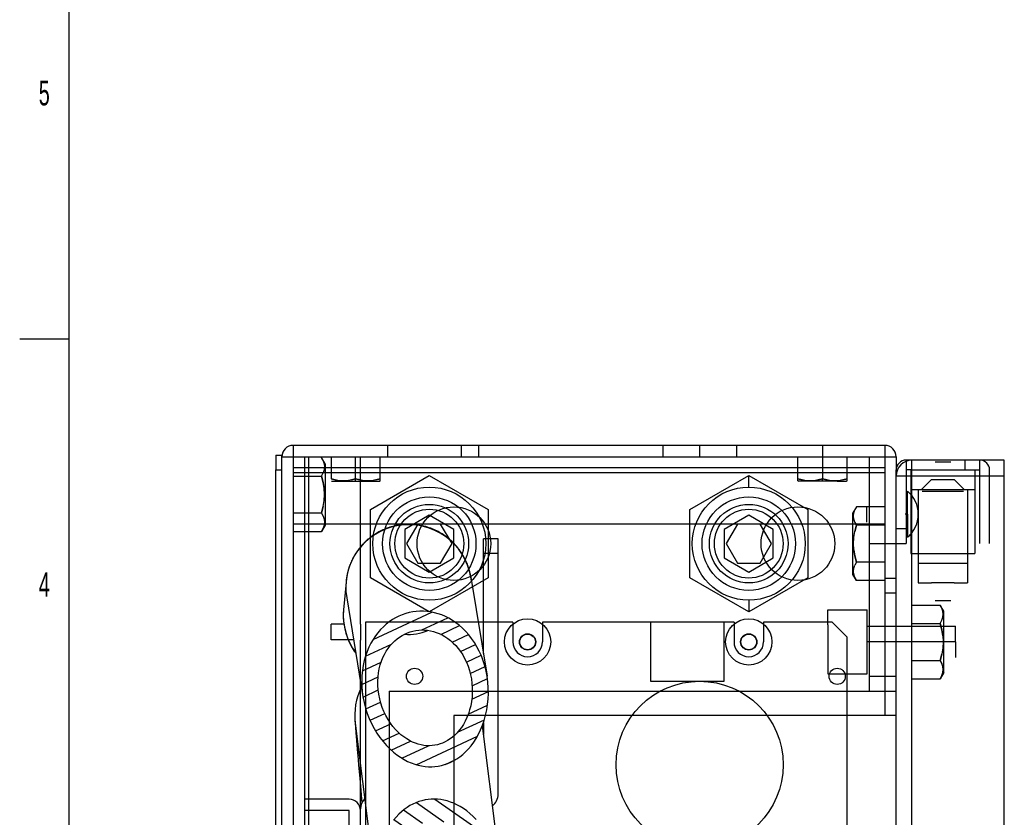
# Model space of a CAD drawing. Header units: millimetres. Extents: x 0 to 4195, y 0 to 2965.
# Tile 2 of 27: x 100 to 601, y 807 to 1212. Entities that reach past the tile are written whole.
import ezdxf

# ---------------------------------------------------------------- set-up
doc = ezdxf.new("R2010")
doc.units = ezdxf.units.MM
doc.header["$LTSCALE"] = 231.275
doc.layers.get('0').update_dxf_attribs({"linetype": 'CONTINUOUS'})
doc.layers.add('7_ALL_FEATURES', color=7, linetype='CONTINUOUS')
doc.layers.add('ALL_AXIS', color=7, linetype='CONTINUOUS')
doc.styles.add('TEXTSTYLE_2', font='txt', dxfattribs={"width": 0.6})

msp = doc.modelspace()

# ---------------------------------------------------------------- hatches: boundary and pattern name
at = {"linetype": 'Continuous'}
h = msp.add_hatch(dxfattribs=at)
h.set_pattern_fill('DEFAULT__6', color=2, scale=6.094037, angle=205, style=0, pattern_type=0)
h.set_pattern_definition([(205, (0, 0), (2.57545, -5.523073), [])])
edge = h.paths.add_edge_path()
edge.add_spline(control_points=[(299.9476, 911.0514), (300.5494, 911.1507), (301.7583, 911.3086), (303.5917, 911.424), (305.4329, 911.4163), (307.2875, 911.2845), (309.144, 911.0272), (311.0018, 910.6428), (312.858, 910.1286), (314.7015, 909.4848), (316.5354, 908.7065), (318.3466, 907.7948), (320.1343, 906.7454), (321.8897, 905.5574), (323.604, 904.2313), (325.2735, 902.7625), (326.8846, 901.156), (328.4341, 899.4063), (329.9072, 897.5211), (331.299, 895.4971), (332.5951, 893.3442), (333.7885, 891.0628), (334.867, 888.6633), (335.822, 886.1517), (336.6419, 883.5436), (337.319, 880.8497), (337.8457, 878.0844), (338.2145, 875.27), (338.4214, 872.433), (338.4659, 869.5809), (338.3467, 866.7302), (338.0651, 863.9078), (337.6265, 861.1404), (337.0363, 858.4403), (336.3041, 855.8334), (335.4424, 853.34), (334.4636, 850.9738), (333.3809, 848.7454), (332.2064, 846.6611), (330.9558, 844.7298), (329.6375, 842.948), (328.267, 841.3214), (326.8482, 839.8411), (325.3938, 838.5085), (323.9076, 837.3163), (322.393, 836.259), (320.86, 835.3353), (319.3033, 834.5359), (317.7288, 833.8594), (316.1391, 833.3023), (314.5273, 832.8602), (313.4425, 832.6422), (312.8971, 832.5523)], knot_values=[0, 0, 0, 0, 0.02, 0.04, 0.06, 0.08, 0.1, 0.12, 0.14, 0.16, 0.18, 0.2, 0.22, 0.24, 0.26, 0.28, 0.3, 0.32, 0.34, 0.36, 0.38, 0.4, 0.42, 0.44, 0.46, 0.48, 0.5, 0.52, 0.54, 0.56, 0.58, 0.6, 0.62, 0.64, 0.66, 0.68, 0.7, 0.72, 0.74, 0.76, 0.78, 0.8, 0.82, 0.84, 0.86, 0.88, 0.9, 0.92, 0.94, 0.96, 0.98, 1, 1, 1, 1], degree=3, periodic=0)
edge.add_spline(control_points=[(312.8971, 832.5523), (312.3518, 832.4622), (311.2544, 832.3203), (309.5859, 832.2213), (307.9016, 832.2383), (306.1933, 832.3732), (304.4623, 832.6303), (302.7138, 833.0127), (300.94, 833.5275), (299.1496, 834.1792), (297.3442, 834.974), (295.5251, 835.9202), (293.7048, 837.0204), (291.884, 838.2844), (290.0794, 839.7117), (288.2977, 841.3084), (286.5566, 843.0709), (284.8696, 844.9974), (283.2527, 847.0819), (281.7221, 849.3155), (280.2959, 851.6829), (278.9917, 854.1628), (277.8185, 856.7453), (276.79, 859.4066), (275.916, 862.1219), (275.2008, 864.8751), (274.6462, 867.6588), (274.2567, 870.4468), (274.0327, 873.2154), (273.9715, 875.9486), (274.0692, 878.6339), (274.3199, 881.2527), (274.7173, 883.7964), (275.2533, 886.2516), (275.9212, 888.6154), (276.7108, 890.8738), (277.6162, 893.0285), (278.6259, 895.0674), (279.7352, 896.9946), (280.9327, 898.801), (282.2136, 900.4899), (283.5695, 902.0579), (284.9919, 903.503), (286.4787, 904.8291), (288.0178, 906.0309), (289.6104, 907.114), (291.2463, 908.0747), (292.9219, 908.9147), (294.6358, 909.6352), (296.377, 910.2338), (298.1503, 910.7134), (299.3459, 910.9521), (299.9476, 911.0514)], knot_values=[0, 0, 0, 0, 0.02, 0.04, 0.06, 0.08, 0.1, 0.12, 0.14, 0.16, 0.18, 0.2, 0.22, 0.24, 0.26, 0.28, 0.3, 0.32, 0.34, 0.36, 0.38, 0.4, 0.42, 0.44, 0.46, 0.48, 0.5, 0.52, 0.54, 0.56, 0.58, 0.6, 0.62, 0.64, 0.66, 0.68, 0.7, 0.72, 0.74, 0.76, 0.78, 0.8, 0.82, 0.84, 0.86, 0.88, 0.9, 0.92, 0.94, 0.96, 0.98, 1, 1, 1, 1], degree=3, periodic=0)
edge.add_spline(control_points=[(301.5094, 901.584), (301.0253, 901.5042), (300.0641, 901.3092), (298.6396, 900.9101), (297.2436, 900.4066), (295.8713, 899.7956), (294.5325, 899.0789), (293.2299, 898.2559), (291.9652, 897.3233), (290.7493, 896.2853), (289.5814, 895.1362), (288.4726, 893.8802), (287.427, 892.5153), (286.4514, 891.0413), (285.5556, 889.4635), (284.7446, 887.7789), (284.0309, 886.0002), (283.4186, 884.1235), (282.9175, 882.157), (282.5363, 880.1118), (282.2818, 877.9944), (282.1612, 875.8183), (282.1798, 873.6), (282.3414, 871.3497), (282.6483, 869.0876), (283.1003, 866.8308), (283.6948, 864.6), (284.4272, 862.4133), (285.2895, 860.2913), (286.2721, 858.2516), (287.3632, 856.3114), (288.5488, 854.4856), (289.8157, 852.7844), (291.1476, 851.2189), (292.5331, 849.7914), (293.9543, 848.5091), (295.4048, 847.3671), (296.8676, 846.3686), (298.3403, 845.5056), (299.811, 844.7768), (301.2757, 844.1757), (302.733, 843.6965), (304.1729, 843.3361), (305.6015, 843.0878), (307.0135, 842.9489), (308.4062, 842.9156), (309.7867, 842.986), (310.694, 843.1008), (311.1447, 843.1753)], knot_values=[0, 0, 0, 0, 0.02173913, 0.04347826, 0.06521739, 0.08695652, 0.10869565, 0.13043478, 0.15217391, 0.17391304, 0.19565217, 0.2173913, 0.23913043, 0.26086957, 0.2826087, 0.30434783, 0.32608696, 0.34782609, 0.36956522, 0.39130435, 0.41304348, 0.43478261, 0.45652174, 0.47826087, 0.5, 0.52173913, 0.54347826, 0.56521739, 0.58695652, 0.60869565, 0.63043478, 0.65217391, 0.67391304, 0.69565217, 0.7173913, 0.73913043, 0.76086957, 0.7826087, 0.80434783, 0.82608696, 0.84782609, 0.86956522, 0.89130435, 0.91304348, 0.93478261, 0.95652174, 0.97826087, 1, 1, 1, 1], degree=3, periodic=0)
edge.add_spline(control_points=[(311.1447, 843.1753), (311.5955, 843.2495), (312.4916, 843.4322), (313.8215, 843.8089), (315.1297, 844.2877), (316.4223, 844.8728), (317.6954, 845.5669), (318.9433, 846.3706), (320.1695, 847.2925), (321.3636, 848.3322), (322.5222, 849.4947), (323.6397, 850.785), (324.7043, 852.2004), (325.7112, 853.7478), (326.6452, 855.4187), (327.4988, 857.2155), (328.2573, 859.1259), (328.9107, 861.1438), (329.4471, 863.2537), (329.8572, 865.4415), (330.1326, 867.6887), (330.2677, 869.9753), (330.2589, 872.2813), (330.1054, 874.5849), (329.8086, 876.8674), (329.3727, 879.1082), (328.803, 881.2911), (328.1081, 883.3979), (327.295, 885.4199), (326.3738, 887.3434), (325.356, 889.1577), (324.2498, 890.8592), (323.0672, 892.4398), (321.82, 893.8949), (320.5109, 895.2299), (319.1558, 896.4363), (317.7584, 897.5189), (316.3298, 898.4756), (314.8763, 899.309), (313.4013, 900.0221), (311.9164, 900.6145), (310.4192, 901.0915), (308.9212, 901.4526), (307.4232, 901.7013), (305.9275, 901.8391), (304.4436, 901.8675), (302.9664, 901.788), (301.9935, 901.6639), (301.5094, 901.584)], knot_values=[0, 0, 0, 0, 0.02173913, 0.04347826, 0.06521739, 0.08695652, 0.10869565, 0.13043478, 0.15217391, 0.17391304, 0.19565217, 0.2173913, 0.23913043, 0.26086957, 0.2826087, 0.30434783, 0.32608696, 0.34782609, 0.36956522, 0.39130435, 0.41304348, 0.43478261, 0.45652174, 0.47826087, 0.5, 0.52173913, 0.54347826, 0.56521739, 0.58695652, 0.60869565, 0.63043478, 0.65217391, 0.67391304, 0.69565217, 0.7173913, 0.73913043, 0.76086957, 0.7826087, 0.80434783, 0.82608696, 0.84782609, 0.86956522, 0.89130435, 0.91304348, 0.93478261, 0.95652174, 0.97826087, 1, 1, 1, 1], degree=3, periodic=0)
h = msp.add_hatch(dxfattribs=at)
h.set_pattern_fill('DEFAULT__7', color=2, scale=6.828736, angle=325, style=0, pattern_type=0)
h.set_pattern_definition([(325, (0, 0), (3.9168, 5.593773), [])])
edge = h.paths.add_edge_path()
edge.add_spline(control_points=[(307.763, 815.586), (308.2918, 815.6521), (309.3536, 815.7488), (310.9615, 815.7877), (312.5765, 815.7191), (314.2036, 815.5417), (315.8421, 815.2524), (317.4844, 814.8499), (319.1362, 814.3292), (320.7928, 813.6864), (322.4474, 812.9195), (324.1045, 812.02), (325.7547, 810.9853), (327.3953, 809.8096), (329.0241, 808.4845), (330.6294, 807.0092), (332.2105, 805.3728), (333.7553, 803.5737), (335.2574, 801.6051), (336.7068, 799.4627), (338.0904, 797.1478), (339.4015, 794.6506), (340.6264, 791.9716), (341.748, 789.1224), (342.7542, 786.1072), (343.6322, 782.9338), (344.3699, 779.6117), (344.9572, 776.1402), (345.3793, 772.5483), (345.6261, 768.8649), (345.6904, 765.1135), (345.5672, 761.3248), (345.257, 757.5567), (344.7689, 753.8654), (344.1152, 750.2871), (343.3076, 746.84), (342.3616, 743.5538), (341.2908, 740.4432), (340.1202, 737.5502), (338.8991, 734.9438), (337.64, 732.5952), (336.3562, 730.4888), (335.052, 728.5989), (333.7324, 726.9094), (332.418, 725.4228), (331.117, 724.1246), (329.8317, 722.9967), (328.5658, 722.0244), (327.3104, 721.1872), (326.0625, 720.4735), (324.8253, 719.8766), (323.5972, 719.3879), (322.3656, 718.9976), (321.1306, 718.7031), (320.3021, 718.5685), (319.8867, 718.5167)], knot_values=[0, 0, 0, 0, 0.01886792, 0.03773585, 0.05660377, 0.0754717, 0.09433962, 0.11320755, 0.13207547, 0.1509434, 0.16981132, 0.18867925, 0.20754717, 0.22641509, 0.24528302, 0.26415094, 0.28301887, 0.30188679, 0.32075472, 0.33962264, 0.35849057, 0.37735849, 0.39622642, 0.41509434, 0.43396226, 0.45283019, 0.47169811, 0.49056604, 0.50943396, 0.52830189, 0.54716981, 0.56603774, 0.58490566, 0.60377358, 0.62264151, 0.64150943, 0.66037736, 0.67924528, 0.69811321, 0.71698113, 0.73584906, 0.75471698, 0.77358491, 0.79245283, 0.81132075, 0.83018868, 0.8490566, 0.86792453, 0.88679245, 0.90566038, 0.9245283, 0.94339623, 0.96226415, 0.98113208, 1, 1, 1, 1], degree=3, periodic=0)
edge.add_spline(control_points=[(319.8867, 718.5167), (319.4743, 718.465), (318.6423, 718.392), (317.3722, 718.3729), (316.0825, 718.448), (314.7765, 718.6184), (313.4295, 718.892), (312.0445, 719.2761), (310.6214, 719.7781), (309.1553, 720.4083), (307.6324, 721.1845), (306.0523, 722.1219), (304.4127, 723.2384), (302.7182, 724.5505), (300.989, 726.0606), (299.2264, 727.7855), (297.4282, 729.7512), (295.6034, 731.976), (293.7569, 734.4911), (291.9533, 737.2421), (290.2273, 740.1943), (288.5959, 743.3364), (287.0814, 746.6438), (285.6995, 750.1015), (284.4711, 753.6776), (283.4189, 757.3199), (282.5576, 760.9726), (281.89, 764.6041), (281.4149, 768.1902), (281.1295, 771.7005), (281.0268, 775.1029), (281.0968, 778.3956), (281.33, 781.5666), (281.7159, 784.605), (282.2439, 787.5038), (282.9003, 790.2476), (283.6719, 792.8325), (284.5496, 795.2663), (285.5213, 797.5446), (286.5762, 799.669), (287.7062, 801.6447), (288.8994, 803.47), (290.1523, 805.1555), (291.4535, 806.6991), (292.7986, 808.1082), (294.1837, 809.3881), (295.599, 810.5387), (297.0468, 811.5695), (298.52, 812.4808), (300.013, 813.275), (301.5303, 813.9586), (303.064, 814.5309), (304.6128, 814.9947), (306.181, 815.3526), (307.2341, 815.52), (307.763, 815.586)], knot_values=[0, 0, 0, 0, 0.01886792, 0.03773585, 0.05660377, 0.0754717, 0.09433962, 0.11320755, 0.13207547, 0.1509434, 0.16981132, 0.18867925, 0.20754717, 0.22641509, 0.24528302, 0.26415094, 0.28301887, 0.30188679, 0.32075472, 0.33962264, 0.35849057, 0.37735849, 0.39622642, 0.41509434, 0.43396226, 0.45283019, 0.47169811, 0.49056604, 0.50943396, 0.52830189, 0.54716981, 0.56603774, 0.58490566, 0.60377358, 0.62264151, 0.64150943, 0.66037736, 0.67924528, 0.69811321, 0.71698113, 0.73584906, 0.75471698, 0.77358491, 0.79245283, 0.81132075, 0.83018868, 0.8490566, 0.86792453, 0.88679245, 0.90566038, 0.9245283, 0.94339623, 0.96226415, 0.98113208, 1, 1, 1, 1], degree=3, periodic=0)
edge.add_spline(control_points=[(309.1242, 804.6872), (308.7043, 804.6348), (307.8684, 804.4993), (306.6242, 804.2038), (305.3959, 803.8162), (304.1807, 803.3342), (302.9776, 802.7541), (301.7944, 802.0761), (300.6282, 801.2942), (299.482, 800.4038), (298.364, 799.4049), (297.2732, 798.2883), (296.2168, 797.0509), (295.2024, 795.6905), (294.233, 794.1969), (293.3211, 792.5733), (292.4725, 790.8117), (291.6969, 788.9086), (291.0053, 786.863), (290.4111, 784.6819), (289.925, 782.3676), (289.5587, 779.9286), (289.3228, 777.3753), (289.2269, 774.7066), (289.2815, 771.9459), (289.4935, 769.1152), (289.8673, 766.2373), (290.407, 763.3274), (291.1078, 760.4324), (291.9591, 757.5936), (292.9456, 754.8482), (294.0569, 752.2097), (295.2745, 749.7082), (296.5781, 747.367), (297.9472, 745.2032), (299.3606, 743.2302), (300.7852, 741.4698), (302.2074, 739.9126), (303.6129, 738.5512), (304.9981, 737.3687), (306.3494, 736.3586), (307.6648, 735.5048), (308.9416, 734.7944), (310.1803, 734.2137), (311.3854, 733.7499), (312.5615, 733.3929), (313.708, 733.1361), (314.8209, 732.9731), (315.9209, 732.8963), (317.0083, 732.9047), (317.7222, 732.9657), (318.0766, 733.0101)], knot_values=[0, 0, 0, 0, 0.02040816, 0.04081633, 0.06122449, 0.08163265, 0.10204082, 0.12244898, 0.14285714, 0.16326531, 0.18367347, 0.20408163, 0.2244898, 0.24489796, 0.26530612, 0.28571429, 0.30612245, 0.32653061, 0.34693878, 0.36734694, 0.3877551, 0.40816327, 0.42857143, 0.44897959, 0.46938776, 0.48979592, 0.51020408, 0.53061224, 0.55102041, 0.57142857, 0.59183673, 0.6122449, 0.63265306, 0.65306122, 0.67346939, 0.69387755, 0.71428571, 0.73469388, 0.75510204, 0.7755102, 0.79591837, 0.81632653, 0.83673469, 0.85714286, 0.87755102, 0.89795918, 0.91836735, 0.93877551, 0.95918367, 0.97959184, 1, 1, 1, 1], degree=3, periodic=0)
edge.add_spline(control_points=[(318.0766, 733.0101), (318.4317, 733.0544), (319.1395, 733.171), (320.1921, 733.4295), (321.2388, 733.774), (322.2801, 734.2068), (323.3274, 734.7373), (324.3798, 735.3726), (325.4337, 736.1185), (326.4916, 736.986), (327.5544, 737.9886), (328.6194, 739.1397), (329.6808, 740.4511), (330.7326, 741.9378), (331.7601, 743.6032), (332.7557, 745.4622), (333.7035, 747.5189), (334.5883, 749.7789), (335.3831, 752.2128), (336.0708, 754.8026), (336.6358, 757.5268), (337.0641, 760.3575), (337.3451, 763.2612), (337.4721, 766.2222), (337.4393, 769.2007), (337.2468, 772.1541), (336.9013, 775.0355), (336.4106, 777.8315), (335.7845, 780.5209), (335.0351, 783.0841), (334.1785, 785.501), (333.2236, 787.7749), (332.1832, 789.8986), (331.0708, 791.8666), (329.8973, 793.6794), (328.6775, 795.3333), (327.4217, 796.8321), (326.1385, 798.1816), (324.8314, 799.3909), (323.5135, 800.46), (322.1852, 801.3997), (320.8533, 802.2136), (319.524, 802.9069), (318.1939, 803.4881), (316.8712, 803.9591), (315.5576, 804.3253), (314.2488, 804.5917), (312.9525, 804.7599), (311.6666, 804.8336), (310.3877, 804.814), (309.5441, 804.7397), (309.1242, 804.6872)], knot_values=[0, 0, 0, 0, 0.02040816, 0.04081633, 0.06122449, 0.08163265, 0.10204082, 0.12244898, 0.14285714, 0.16326531, 0.18367347, 0.20408163, 0.2244898, 0.24489796, 0.26530612, 0.28571429, 0.30612245, 0.32653061, 0.34693878, 0.36734694, 0.3877551, 0.40816327, 0.42857143, 0.44897959, 0.46938776, 0.48979592, 0.51020408, 0.53061224, 0.55102041, 0.57142857, 0.59183673, 0.6122449, 0.63265306, 0.65306122, 0.67346939, 0.69387755, 0.71428571, 0.73469388, 0.75510204, 0.7755102, 0.79591837, 0.81632653, 0.83673469, 0.85714286, 0.87755102, 0.89795918, 0.91836735, 0.93877551, 0.95918367, 0.97959184, 1, 1, 1, 1], degree=3, periodic=0)

# ---------------------------------------------------------------- linework, layer by layer
at = {"color": 7, "linetype": 'Continuous'}
for p, q in [((125, 2920), (125, 50)), ((239.1226, 995.7539), (239.1226, 180.1842)), ((280.8726, 995.7539), (260.8726, 995.7539)), ((480.8726, 995.7539), (460.8726, 995.7539)), ((518.3726, 995.7539), (498.3726, 995.7539)), ((540.1226, 995.7539), (540.1226, 858.2539)), ((233.3726, 990.0039), (545.8726, 990.0039)), ((244.8726, 990.0039), (244.8726, 177.8357)), ((247.1226, 176.9167), (247.1226, 990.0039)), ((253.5604, 989.5178), (254.361, 987.9051)), ((254.3607, 987.9059), (253.5604, 989.5178)), ((255.3726, 986.3789), (253.5604, 989.5178)), ((254.3607, 987.9059), (254.8465, 986.3586)), ((258.3726, 990.0039), (258.3726, 978.7647)), ((270.8726, 977.5039), (270.8726, 990.0039)), ((520.8726, 977.6482), (520.8726, 990.0039)), ((532.1226, 990.0039), (532.1226, 945.7539)), ((550.8726, 988.2539), (550.8726, 949.0039)), ((553.8726, 980.2539), (553.8726, 988.2539)), ((573.7476, 988.2539), (565.4976, 988.2539)), ((565.6226, 987.3789), (573.6226, 987.3789)), ((588.3726, 945.7539), (588.3726, 988.2539)), ((230.3726, 183.7581), (230.3726, 983.2539)), ((230.3726, 983.2539), (233.3726, 983.2539)), ((233.3726, 182.5328), (233.3726, 984.5039)), ((540.1226, 984.2539), (239.1226, 984.2539)), ((239.1226, 982.0039), (540.1226, 982.0039)), ((253.5604, 980.1358), (254.361, 981.7485)), ((254.8465, 983.2951), (254.3607, 981.7477)), ((254.8461, 986.3605), (255.0118, 984.8258)), ((255.0118, 984.8278), (254.8461, 983.2931)), ((255.3726, 986.3789), (255.3726, 955.1289)), ((545.8726, 858.2539), (545.8726, 983.2539)), ((553.3726, 983.2539), (553.3726, 940.7539)), ((553.3726, 983.2539), (585.8726, 983.2539)), ((593.3726, 945.7539), (593.3726, 983.2539)), ((239.1226, 980.1358), (253.5604, 980.1358)), ((258.6226, 977.5039), (283.1226, 977.5039)), ((266.666, 977.7757), (264.6214, 977.6482)), ((268.7251, 978.1491), (266.6635, 977.7754)), ((270.8726, 978.7647), (268.7241, 978.1489)), ((268.7251, 978.1491), (270.8726, 978.7647)), ((279.166, 977.7757), (277.1214, 977.6482)), ((278.3726, 963.0744), (308.3726, 980.3949)), ((281.2251, 978.1491), (279.1635, 977.7754)), ((283.3726, 978.7647), (281.2241, 978.1489)), ((281.2251, 978.1491), (283.3726, 978.7647)), ((283.3726, 977.6482), (283.3726, 978.7647)), ((308.3726, 980.3949), (338.3726, 963.0744)), ((440.8726, 963.0744), (470.8726, 980.3949)), ((470.8726, 974.5039), (470.8726, 980.3949)), ((470.8726, 980.3949), (500.8726, 963.0744)), ((495.8726, 977.6482), (495.8726, 978.7647)), ((515.8726, 977.5039), (496.1226, 977.5039)), ((504.166, 977.7757), (502.1214, 977.6482)), ((506.2251, 978.1491), (504.1635, 977.7754)), ((508.3726, 978.7647), (506.2241, 978.1489)), ((506.2251, 978.1491), (508.3726, 978.7647)), ((508.3726, 977.5039), (508.3726, 978.7647)), ((545.8726, 980.2539), (600.8726, 980.2539)), ((563.8726, 978.3789), (558.7476, 973.2539)), ((563.8726, 978.3789), (575.3726, 978.3789)), ((575.3726, 978.3789), (580.4976, 973.2539)), ((551.5937, 960.7539), (551.5937, 972.5039)), ((553.3726, 973.2539), (585.8726, 973.2539)), ((557.1226, 973.2539), (557.1226, 935.7539)), ((559.1226, 972.3789), (580.1226, 972.3789)), ((582.1226, 973.2539), (582.1226, 935.7539)), ((585.8726, 973.2539), (585.8726, 940.7539)), ((278.3726, 928.4334), (278.3726, 963.0744)), ((338.3726, 963.0744), (338.3726, 928.4334)), ((440.8726, 928.4334), (440.8726, 963.0744)), ((500.8726, 963.0744), (500.8726, 928.4334)), ((530.8726, 956.7539), (530.8726, 964.7539)), ((239.1226, 961.372), (253.5604, 961.372)), ((253.5604, 961.372), (254.361, 959.7593)), ((254.3607, 959.7601), (253.5604, 961.372)), ((254.3607, 959.7601), (254.8465, 958.2127)), ((254.8461, 958.2147), (255.0118, 956.68)), ((255.0118, 956.682), (254.8461, 955.1473)), ((308.3726, 960.1877), (295.8726, 952.9708)), ((320.8726, 952.9708), (308.3726, 960.1877)), ((470.8726, 960.1877), (458.3726, 952.9708)), ((483.3726, 952.9708), (470.8726, 960.1877)), ((550.8726, 960.7539), (550.4866, 960.7539)), ((255.3726, 955.1289), (253.5604, 951.99)), ((253.5604, 951.99), (254.361, 953.6027)), ((254.8465, 955.1493), (254.3607, 953.6019)), ((295.8726, 952.9708), (295.8726, 938.537)), ((302.5991, 955.7539), (296.8256, 945.7539)), ((318.7476, 955.7539), (302.5991, 955.7539)), ((319.9196, 945.7539), (314.1461, 955.7539)), ((320.8726, 938.537), (320.8726, 952.9708)), ((394.8726, 955.7539), (384.3726, 955.7539)), ((458.3726, 952.9708), (458.3726, 938.537)), ((465.0991, 955.7539), (459.3256, 945.7539)), ((476.6461, 955.7539), (460.4976, 955.7539)), ((482.4196, 945.7539), (476.6461, 955.7539)), ((483.3726, 938.537), (483.3726, 952.9708)), ((523.8726, 935.7539), (523.8726, 955.7539)), ((550.8726, 953.2539), (545.8726, 953.2539)), ((335.8726, 889.88), (335.8726, 948.2539)), ((343.3726, 948.2539), (335.8726, 948.2539)), ((343.3726, 818.2539), (343.3726, 948.2539)), ((271.7136, 941.9617), (271.5007, 941.6541)), ((296.8256, 945.7539), (302.5991, 935.7539)), ((314.1461, 935.7539), (319.9196, 945.7539)), ((459.3256, 945.7539), (465.0991, 935.7539)), ((476.6461, 935.7539), (482.4196, 945.7539)), ((532.1226, 945.7539), (545.8726, 945.7539)), ((295.8726, 938.537), (308.3726, 931.3201)), ((308.3726, 931.3201), (320.8726, 938.537)), ((343.3726, 940.7539), (335.8726, 940.7539)), ((458.3726, 938.537), (470.8726, 931.3201)), ((470.8726, 931.3201), (483.3726, 938.537)), ((553.3726, 940.7539), (585.8726, 940.7539)), ((302.5991, 935.7539), (314.1461, 935.7539)), ((465.0991, 935.7539), (476.6461, 935.7539)), ((557.1226, 935.7539), (582.1226, 935.7539)), ((266.0775, 926.7372), (266.0625, 926.5802)), ((266.0975, 926.9343), (266.0775, 926.7372)), ((266.1184, 927.1282), (266.0975, 926.9343)), ((308.3726, 911.1129), (278.3726, 928.4334)), ((338.3726, 928.4334), (308.3726, 911.1129)), ((329.4805, 928.629), (337.7852, 878.286)), ((470.8726, 911.1129), (440.8726, 928.4334)), ((500.8726, 928.4334), (470.8726, 911.1129)), ((540.1226, 928.2539), (545.8726, 928.2539)), ((266.0214, 926.1276), (264.7519, 912.0995)), ((266.0625, 926.5802), (266.0214, 926.1276)), ((575.3726, 925.7539), (563.8726, 925.7539)), ((266.3339, 918.2122), (274.6387, 867.8691)), ((470.8726, 917.0039), (470.8726, 911.1129)), ((573.6226, 916.6289), (565.6226, 916.6289)), ((531.1226, 879.5039), (531.1226, 912.0039)), ((553.8726, 876.99), (553.8726, 914.5178)), ((570.1226, 911.3789), (568.3104, 914.5178)), ((570.1226, 880.1289), (570.1226, 911.3789)), ((273.3726, 904.8789), (273.3726, 896.6289)), ((275.8726, 905.7539), (275.8726, 795.7539)), ((350.8726, 905.7539), (275.8726, 905.7539)), ((350.8726, 905.7539), (350.8726, 895.7539)), ((365.8726, 905.7539), (365.8726, 895.7539)), ((458.3726, 905.7539), (365.8726, 905.7539)), ((458.3726, 875.7539), (458.3726, 905.7539)), ((463.3726, 905.7539), (463.3726, 895.7539)), ((478.3726, 905.7539), (478.3726, 895.7539)), ((511.1226, 904.4142), (511.1226, 887.0937)), ((513.3726, 905.7539), (520.8726, 898.2539)), ((553.8726, 905.1358), (568.3104, 905.1358)), ((569.5961, 898.8214), (569.7618, 895.7519)), ((576.1226, 895.7539), (531.1226, 895.7539)), ((569.7618, 895.7559), (569.5961, 892.6864)), ((576.1226, 895.7539), (576.1226, 887.7539)), ((568.3104, 886.372), (569.111, 889.5973)), ((553.8726, 886.372), (568.3104, 886.372)), ((570.1226, 880.1289), (568.3104, 876.99)), ((287.8726, 870.7539), (287.8726, 783.2539)), ((540.1226, 870.7539), (545.8726, 870.7539)), ((545.8726, 858.2539), (320.8726, 858.2539)), ((270.5229, 855.8083), (270.8064, 852.3652)), ((270.6685, 854.3844), (281.5907, 766.9355)), ((335.3236, 853.1208), (345.0973, 774.8673)), ((335.8726, 854.6645), (335.8726, 848.7249)), ((267.6226, 815.7539), (244.8726, 815.7539)), ((267.6226, 810.0039), (244.8726, 810.0039)), ((267.6226, 371.5039), (267.6226, 810.0039)), ((273.3726, 770.7539), (273.3726, 810.7539))]:
    msp.add_line(p, q, dxfattribs=at)
at = {"color": 2, "linetype": 'Continuous'}
msp.add_line((100.0001, 1049.9999), (125, 1049.9999), dxfattribs=at)
at = {"color": 6, "linetype": 'Continuous'}
for p, q in [((260.8726, 995.7539), (239.1226, 995.7539)), ((460.8726, 995.7539), (280.8726, 995.7539)), ((287.1226, 995.7539), (287.1226, 990.0039)), ((324.6226, 995.7539), (324.6226, 990.0039)), ((333.3726, 995.7539), (333.3726, 990.0039)), ((427.1226, 995.7539), (427.1226, 990.0039)), ((445.8726, 995.7539), (445.8726, 990.0039)), ((464.6226, 995.7539), (464.6226, 990.0039)), ((498.3726, 995.7539), (480.8726, 995.7539)), ((508.3726, 995.7539), (508.3726, 978.7647)), ((540.1226, 995.7539), (518.3726, 995.7539)), ((230.3726, 990.7539), (230.3726, 983.2539)), ((230.3726, 990.7539), (233.3726, 990.7539)), ((233.3726, 984.5039), (233.3726, 990.7539)), ((273.3726, 904.8789), (273.3726, 990.0039)), ((283.3726, 978.7647), (283.3726, 990.0039)), ((495.8726, 978.7647), (495.8726, 990.0039)), ((545.8726, 990.0039), (545.8726, 983.2539)), ((565.4976, 988.2539), (550.8726, 988.2539)), ((600.8726, 988.2539), (573.7476, 988.2539)), ((580.8726, 988.2539), (580.8726, 983.2539)), ((600.8726, 795.7539), (600.8726, 988.2539)), ((553.3726, 983.2539), (550.8726, 983.2539)), ((585.8726, 983.2539), (585.8726, 973.2539)), ((585.8726, 983.2539), (588.3726, 983.2539)), ((283.3728, 977.6483), (283.1226, 977.5039)), ((495.8725, 977.6483), (496.1226, 977.5039)), ((516.666, 977.7757), (514.6214, 977.6482)), ((515.8726, 977.5039), (520.6226, 977.5039)), ((518.7251, 978.1491), (516.6635, 977.7754)), ((520.8726, 978.7647), (518.7241, 978.1489)), ((518.7251, 978.1491), (520.8726, 978.7647)), ((520.8728, 977.6483), (520.6226, 977.5039)), ((553.8726, 914.5178), (553.8726, 980.2539)), ((254.8465, 967.6904), (254.8461, 967.6864)), ((255.0118, 970.7559), (255.0118, 970.7519)), ((525.6849, 964.5178), (523.8726, 961.3789)), ((524.3987, 961.3586), (524.8846, 962.9059)), ((525.6849, 964.5178), (524.8842, 962.9051)), ((540.1226, 964.5178), (525.6849, 964.5178)), ((523.8726, 955.7539), (523.8726, 961.3789)), ((524.2335, 959.8258), (524.3992, 961.3605)), ((524.3992, 958.2931), (524.2335, 959.8278)), ((524.8846, 956.7477), (524.3987, 958.2951)), ((525.6849, 955.1358), (524.8842, 956.7485)), ((524.8846, 956.7477), (525.6849, 955.1358)), ((551.5937, 960.7539), (551.5937, 949.0039)), ((302.5991, 955.7539), (239.1226, 955.7539)), ((239.1226, 951.99), (253.5604, 951.99)), ((384.3726, 955.7539), (318.7476, 955.7539)), ((460.4976, 955.7539), (394.8726, 955.7539)), ((540.1226, 955.7539), (476.6461, 955.7539)), ((525.6849, 955.1358), (524.8842, 951.9105)), ((540.1226, 955.1358), (525.6849, 955.1358)), ((524.2335, 945.7519), (524.3992, 948.8214)), ((550.8726, 949.0039), (550.8726, 945.7539)), ((524.3992, 942.6864), (524.2335, 945.7559)), ((532.1226, 945.7539), (532.1226, 870.7539)), ((545.8726, 945.7539), (550.8726, 945.7539)), ((523.8726, 930.1289), (523.8726, 935.7539)), ((524.2335, 931.68), (524.3992, 933.2147)), ((524.3992, 930.1473), (524.2335, 931.682)), ((524.3987, 933.2127), (524.8846, 934.7601)), ((525.6849, 936.372), (524.8842, 934.7593)), ((540.1226, 936.372), (525.6849, 936.372)), ((557.1226, 935.7539), (557.1226, 925.7539)), ((582.1226, 935.7539), (582.1226, 925.7539)), ((525.6849, 926.99), (523.8726, 930.1289)), ((524.8846, 928.6019), (524.3987, 930.1493)), ((525.6849, 926.99), (524.8842, 928.6027)), ((524.8846, 928.6019), (525.6849, 926.99)), ((540.1226, 926.99), (525.6849, 926.99)), ((557.1226, 925.7539), (563.8726, 925.7539)), ((575.3726, 925.7539), (582.1226, 925.7539)), ((540.1226, 920.7539), (545.8726, 920.7539)), ((511.1226, 904.4142), (511.1226, 912.0039)), ((511.1226, 912.0039), (531.1226, 912.0039)), ((553.8726, 914.5178), (568.3104, 914.5178)), ((568.3104, 914.5178), (569.111, 912.9051)), ((569.111, 906.7485), (569.1107, 906.7477)), ((569.5961, 911.3605), (569.5965, 911.3586)), ((569.5965, 908.2951), (569.5961, 908.2931)), ((569.7618, 909.8278), (569.7618, 909.8258)), ((420.8726, 905.7539), (420.8726, 875.7539)), ((463.3726, 905.7539), (458.3726, 905.7539)), ((513.3726, 905.7539), (478.3726, 905.7539)), ((531.1226, 903.7539), (576.1226, 903.7539)), ((576.1226, 895.7539), (576.1226, 903.7539)), ((273.3726, 810.7539), (273.3726, 896.6289)), ((520.8726, 775.7539), (520.8726, 898.2539)), ((511.1226, 887.0937), (511.1226, 879.5039)), ((568.3104, 886.372), (569.111, 884.7593)), ((569.5961, 883.2147), (569.5965, 883.2127)), ((569.7618, 881.682), (569.7618, 881.68)), ((511.1226, 879.5039), (531.1226, 879.5039)), ((532.1226, 878.2539), (545.8726, 878.2539)), ((553.8726, 795.7539), (553.8726, 876.99)), ((553.8726, 876.99), (568.3104, 876.99)), ((569.111, 878.6027), (569.1107, 878.6019)), ((569.5965, 880.1493), (569.5961, 880.1473)), ((420.8726, 875.7539), (458.3726, 875.7539)), ((287.8726, 870.7539), (540.1226, 870.7539)), ((320.8726, 858.2539), (320.8726, 172.2342)), ((545.8726, 795.7539), (545.8726, 858.2539))]:
    msp.add_line(p, q, dxfattribs=at)
at = {"color": 7, "linetype": 'Continuous'}
for points in [[(253.5604, 961.372), (254.361, 964.5973), (254.8465, 967.6904), (255.0118, 970.7559), (254.8461, 973.8214), (254.3607, 976.9122), (253.5604, 980.1358)], [(258.3726, 978.7647), (260.5212, 978.1489), (262.5817, 977.7754)], [(264.6239, 977.6482), (262.5792, 977.7757), (260.5202, 978.1491), (258.3726, 978.7647)], [(270.8726, 978.7647), (273.0212, 978.1489), (275.0817, 977.7754)], [(277.1239, 977.6482), (275.0792, 977.7757), (273.0202, 978.1491), (270.8726, 978.7647)], [(502.1239, 977.6482), (500.0792, 977.7757), (498.0202, 978.1491), (495.8726, 978.7647)], [(495.8726, 978.7647), (498.0212, 978.1489), (500.0817, 977.7754)], [(293.1839, 955.2504), (292.3207, 955.1091), (291.4765, 954.9472), (290.6496, 954.7657), (289.8389, 954.5652), (289.0451, 954.347), (288.2689, 954.1122), (287.5107, 953.8618), (286.771, 953.597), (286.0504, 953.3191), (285.3493, 953.0293), (284.6678, 952.7287), (284.0066, 952.4186), (283.3675, 952.1011), (282.753, 951.7787), (282.1655, 951.4544), (281.6073, 951.1311), (281.0791, 950.8111), (280.5773, 950.494), (280.0973, 950.1782), (279.6357, 949.8627), (279.1912, 949.5474), (278.7625, 949.2324), (278.3484, 948.9176), (277.9478, 948.6027), (277.5597, 948.2876), (277.183, 947.9719), (276.8166, 947.6552), (276.4598, 947.3373), (276.1124, 947.0185), (275.7743, 946.6989), (275.4453, 946.3789), (275.1255, 946.0587), (274.8145, 945.7385), (274.5123, 945.4186), (274.2187, 945.0993), (273.9336, 944.7807), (273.6569, 944.463), (273.3883, 944.1464), (273.1276, 943.8309), (272.8744, 943.5165), (272.6286, 943.2033), (272.3898, 942.8912), (272.1579, 942.5802), (271.9325, 942.2704), (271.7136, 941.9617)], [(300.8079, 955.4732), (299.9135, 955.5415), (298.867, 955.5895), (297.8513, 955.6033), (296.8651, 955.5859), (295.907, 955.5398), (294.9752, 955.4673), (294.0681, 955.3703), (293.1839, 955.2504)], [(329.496, 928.8176), (329.4602, 929.0303), (329.4221, 929.2471), (329.3816, 929.4689), (329.3382, 929.6968), (329.2918, 929.9315), (329.2419, 930.1741), (329.1881, 930.4253), (329.1302, 930.6855), (329.0677, 930.9553), (329.0006, 931.234), (328.9289, 931.5206), (328.8525, 931.8137), (328.7717, 932.1122), (328.6866, 932.4151), (328.5972, 932.7215), (328.5034, 933.0312), (328.4051, 933.3442), (328.3023, 933.6603), (328.1948, 933.9795), (328.0825, 934.3015), (327.9653, 934.6263), (327.8431, 934.9538), (327.7158, 935.2838), (327.5834, 935.6162), (327.4456, 935.9508), (327.3025, 936.2876), (327.1539, 936.6264), (326.9996, 936.9672), (326.8395, 937.3102), (326.6733, 937.6554), (326.5009, 938.003), (326.3219, 938.3528), (326.1361, 938.7051), (325.9434, 939.0598), (325.7434, 939.417), (325.5358, 939.7766), (325.3205, 940.1387), (325.0971, 940.5033), (324.8655, 940.8702), (324.6255, 941.2391), (324.3769, 941.6098), (324.1195, 941.9823), (323.8532, 942.3561), (323.5778, 942.7311), (323.2931, 943.1071), (322.999, 943.4838), (322.6952, 943.8611), (322.3811, 944.2393), (322.0556, 944.6189), (321.7179, 945.0005), (321.3669, 945.3845), (321.0016, 945.7713), (320.6206, 946.1611), (320.223, 946.5542), (319.8073, 946.951), (319.3705, 947.3529), (318.9082, 947.7623), (318.4169, 948.1804), (317.897, 948.6048), (317.3501, 949.032), (316.7782, 949.459), (316.1831, 949.8826), (315.5664, 950.3005), (314.9284, 950.7114), (314.2691, 951.1139), (313.5887, 951.507), (312.8874, 951.8892), (312.1656, 952.2595), (311.4236, 952.6164), (310.6617, 952.9589), (309.8804, 953.2857), (309.0787, 953.5962), (308.2545, 953.89), (307.4058, 954.1663), (306.5305, 954.4242), (305.6265, 954.6625), (304.6918, 954.8795), (303.7244, 955.0733), (302.7223, 955.2416), (301.6838, 955.3817), (300.8079, 955.4732)], [(271.5007, 941.6541), (271.2939, 941.3474), (271.0927, 941.0418), (270.8973, 940.7373), (270.7074, 940.4341), (270.5231, 940.1323), (270.3442, 939.832), (270.1707, 939.5335), (270.0025, 939.2368), (269.8395, 938.9422), (269.6817, 938.6496), (269.5289, 938.3593), (269.3812, 938.0714), (269.2383, 937.786), (269.1002, 937.5033), (268.9672, 937.224), (268.8396, 936.9493), (268.7176, 936.6802), (268.6015, 936.4179), (268.4917, 936.1635), (268.388, 935.9177), (268.2901, 935.6801), (268.1974, 935.4503), (268.1096, 935.2275), (268.0261, 935.0111), (267.9465, 934.8001), (267.8702, 934.5936), (267.7968, 934.3908), (267.7259, 934.1907), (267.6572, 933.9926), (267.5906, 933.7966), (267.526, 933.6024), (267.4635, 933.4102), (267.4028, 933.2197), (267.344, 933.031), (267.2869, 932.844), (267.2316, 932.6586), (267.178, 932.4748), (267.126, 932.2925), (267.0755, 932.1116), (267.0266, 931.9322), (266.9792, 931.7541), (266.9331, 931.5773), (266.8885, 931.4017), (266.8452, 931.2273), (266.8032, 931.0542), (266.7626, 930.8823), (266.7232, 930.7118), (266.6851, 930.5425), (266.6483, 930.3744), (266.6127, 930.2077), (266.5782, 930.0423), (266.545, 929.8782), (266.5129, 929.7155), (266.4819, 929.5541), (266.452, 929.394), (266.4232, 929.2353), (266.3955, 929.0779), (266.3688, 928.9219), (266.3431, 928.7673), (266.3185, 928.6144), (266.2949, 928.4635), (266.2724, 928.3148), (266.251, 928.1686), (266.2307, 928.0251), (266.2114, 927.8847), (266.1932, 927.7475), (266.176, 927.6139), (266.1599, 927.4843), (266.1449, 927.3596), (266.1184, 927.1282)], [(329.5621, 928.4009), (329.5299, 928.6081), (329.496, 928.8176)], [(329.7305, 927.1132), (329.7205, 927.2042), (329.6979, 927.3985), (329.6738, 927.5947), (329.6483, 927.793), (329.6212, 927.9935), (329.5924, 928.1961), (329.5621, 928.4009)], [(264.7519, 912.0995), (264.6337, 910.186), (264.6317, 908.2183), (264.754, 906.2183), (265.0048, 904.2077), (265.3841, 902.2086), (265.8888, 900.2407), (266.5159, 898.3129), (267.2632, 896.4302), (268.1283, 894.598), (269.1083, 892.8231), (270.1991, 891.1133), (270.9805, 890.0445)], [(568.3104, 905.1358), (569.111, 906.7485), (569.5965, 908.2951), (569.7618, 909.8278), (569.5961, 911.3605), (569.1107, 912.9059), (568.3104, 914.5178)], [(299.9476, 911.0514), (298.1536, 910.6932), (296.3824, 910.214), (294.6403, 909.6149), (292.9283, 908.8948), (291.2529, 908.0546), (289.6176, 907.0936), (288.0267, 906.0111), (286.4874, 904.8084), (285.0026, 903.4832), (283.5806, 902.0374), (282.2261, 900.4697), (280.9466, 898.7814), (279.7499, 896.9744), (278.6425, 895.0488), (277.6336, 893.0092), (276.7301, 890.8565), (275.9415, 888.5978), (275.2753, 886.2364), (274.7404, 883.7817), (274.3443, 881.2402), (274.0947, 878.6228), (273.998, 875.9406), (274.0599, 873.2095), (274.2843, 870.4436), (274.6385, 867.8701)], [(337.7851, 878.287), (337.294, 880.8378), (336.6181, 883.5293), (335.7995, 886.1356), (334.8464, 888.6446), (333.7694, 891.0431), (332.578, 893.3228), (331.283, 895.4756), (329.8937, 897.4979), (328.4214, 899.3837), (326.8743, 901.1321), (325.2638, 902.7396), (323.5965, 904.2075), (321.8829, 905.5344), (320.1289, 906.7223), (318.3427, 907.7719), (316.5316, 908.6843), (314.6999, 909.4624), (312.8559, 910.107), (311.0015, 910.6212), (309.1442, 911.006), (307.2878, 911.2636), (305.4351, 911.3956), (303.593, 911.4035), (301.7617, 911.2884), (299.9476, 911.0514)], [(282.6552, 869.1925), (282.3656, 871.3478), (282.2036, 873.5947), (282.1844, 875.8113), (282.3041, 877.9846), (282.5574, 880.0998), (282.9375, 882.1439), (283.4371, 884.1085), (284.0478, 885.9839), (284.7608, 887.7632), (285.5697, 889.4457), (286.4647, 891.024), (287.4387, 892.4971), (288.4832, 893.862), (289.5913, 895.1184), (290.7573, 896.2668), (291.9733, 897.3057), (293.2362, 898.2376), (294.5386, 899.0612), (295.8769, 899.778), (297.2475, 900.3887), (298.6444, 900.8927), (300.067, 901.2914), (301.5094, 901.584)], [(301.5094, 901.584), (302.9694, 901.7702), (304.4447, 901.8495), (305.9294, 901.8209), (307.4236, 901.6828), (308.9212, 901.4338), (310.4191, 901.0722), (311.9144, 900.5953), (313.3997, 900.002), (314.8728, 899.2889), (316.3257, 898.455), (317.7532, 897.4979), (319.1487, 896.4157), (320.5032, 895.2085), (321.8097, 893.8749), (323.0564, 892.4189), (324.2371, 890.839), (325.3413, 889.1389), (326.3577, 887.3252), (327.277, 885.4035), (328.0884, 883.3837), (328.7821, 881.2784), (329.3504, 879.0985), (329.7684, 876.9644)], [(568.3104, 905.1358), (569.111, 901.9105), (569.5965, 898.8174)], [(569.5961, 898.8214), (569.1107, 901.9122), (568.3104, 905.1358)], [(569.5965, 892.6904), (569.1107, 889.5957), (568.3104, 886.372)], [(568.3104, 876.99), (569.111, 878.6027), (569.5965, 880.1493), (569.7618, 881.682), (569.5961, 883.2147), (569.1107, 884.7601), (568.3104, 886.372)], [(329.7684, 876.9644), (330.0815, 874.5814), (330.2348, 872.2809), (330.2437, 869.9785), (330.1092, 867.6953), (329.8347, 865.4514), (329.426, 863.2667), (328.8912, 861.1591), (328.2398, 859.1438), (327.483, 857.2344), (326.6318, 855.4397), (325.6991, 853.7684), (324.6947, 852.2224), (323.6309, 850.8059), (322.5154, 849.516), (321.3577, 848.3526), (320.1642, 847.3121), (318.9397, 846.3903), (317.6912, 845.5851), (316.4191, 844.891), (315.1271, 844.3054), (313.8178, 843.8259), (312.4892, 843.4493), (311.1447, 843.1753)], [(312.8971, 832.5523), (314.5248, 832.8794), (316.1355, 833.3215), (317.7263, 833.8793), (319.3003, 834.5564), (320.856, 835.356), (322.39, 836.2813), (323.9028, 837.3388), (325.3885, 838.5319), (326.8423, 839.8657), (328.259, 841.3458), (329.6288, 842.9739), (330.9445, 844.7547), (332.1937, 846.6866), (333.3656, 848.7694), (334.4463, 850.9967), (335.4229, 853.3612), (336.2825, 855.8523), (337.0126, 858.4559), (337.6012, 861.1516), (338.0389, 863.9169), (338.3196, 866.7349), (338.4386, 869.5811), (338.3944, 872.4305), (338.1875, 875.2662), (337.7851, 878.287)], [(274.6385, 867.8701), (275.2276, 864.8802), (275.9425, 862.1282), (276.8157, 859.4156), (277.8426, 856.7585), (279.0136, 854.1799), (280.3162, 851.7017), (281.7395, 849.3378), (283.2671, 847.1067), (284.8813, 845.0237), (286.5656, 843.0982), (288.3045, 841.336), (290.0832, 839.7399), (291.8867, 838.3116), (293.7047, 837.0477), (295.5249, 835.9459), (297.3419, 834.9992), (299.1471, 834.203), (300.9372, 833.5503), (302.7096, 833.0347), (304.4594, 832.6512), (306.1895, 832.3936), (307.8976, 832.2579), (309.5833, 832.2406), (311.2507, 832.3393), (312.8971, 832.5523)], [(311.1447, 843.1753), (309.7834, 843.003), (308.4042, 842.9329), (307.0103, 842.9665), (305.5988, 843.106), (304.171, 843.3548), (302.7301, 843.7163), (301.2745, 844.196), (299.81, 844.7981), (298.34, 845.528), (296.8692, 846.3912), (295.4068, 847.391), (293.9592, 848.5325), (292.539, 849.8156), (291.1565, 851.2419), (289.8266, 852.807), (288.5623, 854.5064), (287.3789, 856.3305), (286.2902, 858.2682), (285.3095, 860.305), (284.4488, 862.4241), (283.7178, 864.6073), (283.1241, 866.8351), (282.6552, 869.1925)], [(270.8064, 852.3652), (271.051, 849.4181), (271.1955, 847.6608), (271.3578, 845.6856), (271.7288, 841.1874)], [(271.7288, 841.1874), (272.1596, 835.9633), (272.4028, 833.0151), (272.6687, 829.7888), (272.9618, 826.2363), (273.2849, 822.3182), (273.6405, 818.0078), (273.9965, 813.6869)], [(307.763, 815.586), (306.1829, 815.3348), (304.6161, 814.9771), (303.0665, 814.5128), (301.533, 813.94), (300.0171, 813.2566), (298.5233, 812.4613), (297.051, 811.5496), (295.6044, 810.5188), (294.1887, 809.3666), (292.8053, 808.0867), (291.4608, 806.6767), (290.1604, 805.1319)], [(332.2044, 805.3457), (330.6254, 806.9824), (329.0202, 808.4595), (327.3933, 809.7847), (325.7531, 810.9618), (324.1033, 811.9974), (322.4478, 812.8974), (320.7925, 813.6657), (319.137, 814.3089), (317.486, 814.8302), (315.8427, 815.2335), (314.2055, 815.523), (312.5785, 815.701), (310.9627, 815.7698), (309.3561, 815.7311), (307.763, 815.586)]]:
    msp.add_lwpolyline(points, dxfattribs=at)
at = {"color": 6, "linetype": 'Continuous'}
for points in [[(253.5604, 980.1358), (254.361, 976.9105), (254.8465, 973.8174)], [(514.6239, 977.6482), (512.5792, 977.7757), (510.5202, 978.1491), (508.3726, 978.7647)], [(508.3726, 978.7647), (510.5212, 978.1489), (512.5817, 977.7754)], [(254.361, 964.5973), (254.3607, 964.5957), (253.5604, 961.372)], [(524.3987, 948.8174), (524.8846, 951.9122), (525.6849, 955.1358)], [(525.6849, 936.372), (524.8842, 939.5973), (524.3987, 942.6904)], [(524.3992, 942.6864), (524.8846, 939.5957), (525.6849, 936.372)]]:
    msp.add_lwpolyline(points, dxfattribs=at)
at = {"color": 7, "linetype": 'Continuous'}
for centre, radius in [((308.3726, 945.7539), 28.75), ((470.8726, 945.7539), 28.75), ((308.3726, 945.7539), 23.75), ((470.8726, 945.7539), 23.75), ((308.3726, 945.7539), 20), ((308.3726, 945.7539), 17.4999), ((320.8726, 945.7539), 18.75), ((470.8726, 945.7539), 20), ((470.8726, 945.7539), 17.4999), ((495.8726, 945.7539), 18.75), ((358.3726, 895.7539), 11.75), ((470.8726, 895.7539), 11.75), ((358.3726, 895.7539), 4.125), ((358.3726, 895.7539), 4), ((470.8726, 895.7539), 4.125), ((470.8726, 895.7539), 4), ((300.8726, 878.2539), 4.125), ((515.8726, 878.2539), 4.125)]:
    msp.add_circle(centre, radius, dxfattribs=at)
at = {"color": 6, "linetype": 'Continuous'}
msp.add_circle((445.8726, 833.2539), 42.5, dxfattribs=at)
at = {"color": 7, "linetype": 'Continuous'}
for centre, radius, start, end in [((239.1226, 990.0039), 5.75, 90, 180), ((540.1226, 990.0039), 5.75, 0, 90), ((553.8726, 980.2539), 8, 90, 180), ((550.8726, 983.2539), 5, 90, 180), ((588.3726, 983.2539), 5, 0, 90), ((297.9072, 923.4206), 32, 9.367349, 189.367349), ((297.9072, 923.4206), 23.875, 264.605198, 294.129502), ((358.3726, 895.7539), 7.5, 180, 360), ((470.8726, 895.7539), 7.5, 180, 360), ((302.4218, 858.3503), 32, 153.321627, 187.11926), ((335.8726, 818.2539), 7.5, 307.44963, 360), ((267.6226, 810.0039), 5.75, 0, 90), ((280.8726, 810.7539), 7.5, 136.267376, 180)]:
    msp.add_arc(centre, radius, start, end, dxfattribs=at)
at = {"color": 6, "linetype": 'Continuous'}
msp.add_arc((541.8726, 960.7539), 15.25, 309.601927, 50.398073, dxfattribs=at)
at = {"layer": '7_ALL_FEATURES', "color": 7, "linetype": 'Continuous'}
msp.add_arc((296.629, 909.2973), 32, 174.976195, 216.593093, dxfattribs=at)
at = {"layer": 'ALL_AXIS', "color": 7, "linetype": 'Continuous'}
for p, q in [((264.9367, 904.7539), (258.3726, 904.7539)), ((258.3726, 896.754), (258.3726, 904.7538)), ((267.1347, 896.7539), (258.3726, 896.7539)), ((269.8737, 896.7539), (267.2039, 896.7539))]:
    msp.add_line(p, q, dxfattribs=at)

# ---------------------------------------------------------------- texts
at = {"color": 2, "linetype": 'Continuous', "char_height": 12.5, "width": 7.5, "attachment_point": 2, "line_spacing_factor": 0.9, "style": 'TEXTSTYLE_2'}
for s, insert in [('5', (112.5, 1181.25)), ('4', (112.5, 931.25))]:
    msp.add_mtext(s, dxfattribs=dict(at, insert=insert))

doc.saveas('drawing.dxf')
